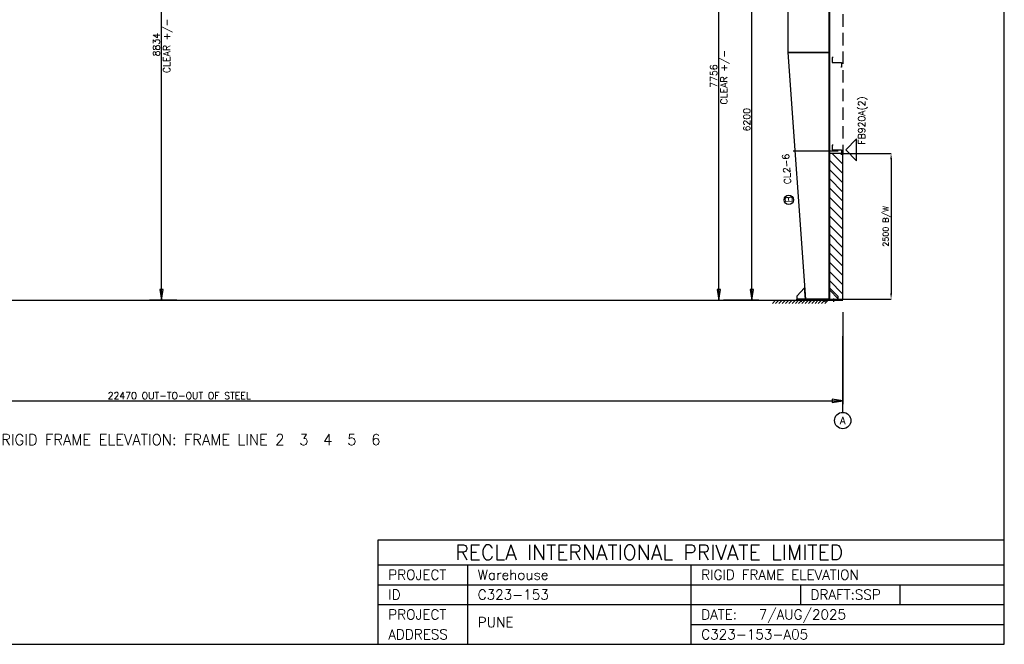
# Model space of a CAD drawing. Header units: millimetres. Extents: x 0 to 28190, y 0 to 19934.
# Tile 3 of 9: x 11296 to 28190, y 0 to 10718. Entities that reach past the tile are written whole.
import ezdxf
from ezdxf.enums import TextEntityAlignment as Align

# ---------------------------------------------------------------- set-up
doc = ezdxf.new("R2010")
doc.units = ezdxf.units.MM
doc.header["$MEASUREMENT"] = 0
doc.linetypes.add('CONTIN', pattern=[0])
doc.linetypes.add('DASHED', pattern=[319.6, 213.1, -106.5])
doc.layers.get('0').update_dxf_attribs({"linetype": 'CONTIN'})
doc.layers.get('Defpoints').update_dxf_attribs({"linetype": 'CONTINUOUS'})
for name, color, linetype in [('1', 7, 'CONTIN'), ('10', 10, 'CONTIN'), ('11', 7, 'CONTIN'), ('12', 6, 'CONTIN'), ('13', 1, 'CONTIN'), ('14', 7, 'CONTIN'), ('15', 7, 'CONTIN'), ('2', 6, 'CONTIN'), ('22', 7, 'CONTIN'), ('3', 7, 'CONTIN'), ('5', 5, 'DASHED')]:
    doc.layers.add(name, color=color, linetype=linetype)
doc.styles.add('OPEN', font='SIMPLEX.shx')
doc.styles.add('SIMPLEX', font='SIMPLEX')
doc.styles.get("Standard").update_dxf_attribs({"font": 'txt.shx'})
doc.dimstyles.get("Standard").update_dxf_attribs({"dimtxt": 200, "dimasz": 100, "dimexe": 0.18, "dimexo": 0.0625, "dimgap": 0.09, "dimtad": 1, "dimdec": 0, "dimzin": 0, "dimdsep": 46, "dimtxsty": 'Standard', "dimcen": 0.09, "dimclrd": 6, "dimclre": 6, "dimadec": 0, "dimazin": 0, "dimtfac": 1, "dimtdec": 4, "dimtofl": 0, "dimtmove": 0, "dimatfit": 3, "dimfxl": 1, "dimtolj": 1, "dimtzin": 0, "dimarcsym": 0})

# ---------------------------------------------------------------- blocks, each defined once
blk = doc.blocks.new('ARROWF')
for p, q in [((0, 0), (-183, 30)), ((-183, 30), (-183, -30)), ((-183, -30), (0, 0))]:
    blk.add_line(p, q)
blk = doc.blocks.new('ZCOL')
for p, q in [((10.2, 0), (0, 0)), ((0, 0), (0, -25.4)), ((10.2, -2.5), (10.2, 0)), ((-10.2, -25.4), (-10.2, -22.9)), ((0, -25.4), (-10.2, -25.4))]:
    blk.add_line(p, q)
blk = doc.blocks.new('MARKER')
for p, q in [((187.527664, 187.527664), (-187.52766, 187.527664)), ((-187.52766, 187.527664), (0, 0)), ((0, 0), (187.527664, 187.527664))]:
    blk.add_line(p, q)
blk = doc.blocks.new('*D30')
at = {"color": 6, "linetype": 'Continuous', "lineweight": -2}
for p, q in [((25418, 8422), (26247, 8422)), ((26247, 8322), (26247, 6022)), ((25418, 5922), (26247, 5922))]:
    blk.add_line(p, q, dxfattribs=at)
at = {"color": 6, "linetype": 'Continuous'}
for points in [[(26264, 8322), (26231, 8322), (26247, 8422)], [(26231, 6022), (26264, 6022), (26247, 5922)]]:
    blk.add_solid(points, dxfattribs=at)
at = {"layer": 'Defpoints', "color": 0, "linetype": 'Continuous'}
for p in [(25418, 8422), (25418, 5922), (26247, 5922)]:
    blk.add_point(p, dxfattribs=at)
at = {"color": 0, "linetype": 'Continuous', "insert": (26171, 7172), "char_height": 100, "attachment_point": 5, "rotation": 90, "style": 'OPEN'}
blk.add_mtext('\\A1;{2500 B/W}', dxfattribs=at)

msp = doc.modelspace()

# ---------------------------------------------------------------- hatches: boundary and pattern name
at = {"linetype": 'Continuous'}
h = msp.add_hatch(dxfattribs=at)
h.set_pattern_fill('ANSI31', color=1, scale=900, angle=180, style=0)
h.set_pattern_definition([(135, (33093.98, -711.65), (79.5495, 79.5495), [])])
h.paths.add_polyline_path([(25187.7, 8421.6), (25187.7, 5921.6), (25417.7, 5921.6), (25417.7, 8421.6)])

# ---------------------------------------------------------------- linework, layer by layer
for p, q in [((17449.3, 0), (17449.3, 1790)), ((17449.3, 1790), (28189.6, 1790)), ((28189.6, 0), (28189.6, 1790)), ((17449.3, 1363.8), (28189.6, 1363.8)), ((18983.7, 0), (18983.7, 1363.8)), ((22819.4, 0), (22819.4, 1363.8)), ((17449.3, 1022.9), (28189.6, 1022.9)), ((24694.7, 1022.9), (24694.7, 681.9)), ((26399.5, 1022.9), (26399.5, 681.9)), ((17449.3, 681.9), (28189.6, 681.9)), ((22819.4, 341), (28189.6, 341)), ((17449.3, 0), (28189.6, 0))]:
    msp.add_line(p, q)
msp.add_lwpolyline([(25417.7, 8421.6), (25187.7, 8421.6), (25187.7, 5921.6), (25417.7, 5921.6)], close=True, dxfattribs=at)
at = {"layer": '1'}
for p, q in [((24475.7, 13637.3), (24475.7, 10155.6)), ((24481.7, 10155.6), (24481.7, 13637.3)), ((24481.7, 10155.6), (24481.7, 13637.3)), ((25181.7, 10155.6), (25181.7, 13637.3)), ((25181.7, 5921.6), (25181.7, 13637.3)), ((25187.7, 13637.3), (25187.7, 5921.6)), ((24481.7, 10155.6), (24475.7, 10155.2)), ((24481.7, 10155.6), (24475.7, 10155.6)), ((24475.7, 10155.2), (24775.7, 5921.6)), ((24781.7, 5921.6), (24481.7, 10155.6)), ((24481.7, 10155.6), (24481.7, 10155.6)), ((24481.7, 10155.6), (25181.7, 10155.6)), ((25181.7, 10155.6), (24481.7, 10155.6)), ((24781.7, 5922.1), (24481.7, 10155.6)), ((25181.7, 5921.6), (25181.7, 10155.6)), ((25337.3, 8460.1), (24569.3, 8460.1)), ((24761.8, 6117.5), (24629.8, 5971.6)), ((24775.7, 5921.6), (24761.8, 6117.5)), ((25187.7, 5921.6), (25187.7, 6118.6)), ((25187.7, 6118.6), (25334.7, 5971.6)), ((24629.8, 5971.6), (24629.8, 5921.6)), ((24629.8, 5905.6), (24629.8, 5921.6)), ((24629.8, 5921.6), (25334.7, 5921.6)), ((24775.7, 5921.6), (24629.8, 5921.6)), ((24704.8, 5934.3), (24704.8, 5876.9)), ((24781.7, 5922.1), (24775.7, 5921.6)), ((25181.7, 5921.6), (24781.7, 5921.6)), ((24854.8, 5934.3), (24854.8, 5876.9)), ((25109.7, 5934.3), (25109.7, 5876.9)), ((25181.7, 5921.6), (25187.7, 5921.6)), ((25187.7, 5921.6), (25334.7, 5921.6)), ((25259.7, 5934.3), (25259.7, 5876.9)), ((25334.7, 5971.6), (25334.7, 5921.6)), ((25334.7, 5905.6), (25334.7, 5921.6)), ((25334.7, 5905.6), (24629.8, 5905.6))]:
    msp.add_line(p, q, dxfattribs=at)
at = {"layer": '12'}
for p, q in [((13994.1, 5905.6), (13525.3, 5905.6)), ((23746.6, 5905.6), (23371.6, 5905.6)), ((23976, 5905.6), (23756.5, 5905.6)), ((25417.7, 5701.1), (25417.7, 5232.2)), ((25417.7, 5583.9), (25417.7, 4121.1)), ((25417.7, 3980.5), (25417.7, 5288.5))]:
    msp.add_line(p, q, dxfattribs=at)
at = {"layer": '13'}
msp.add_circle((25417.7, 3839.8), 140.6, dxfattribs=at)
at = {"layer": '2'}
for p, q in [((13729.9, 5905.6), (13729.9, 14739.6)), ((23290.5, 5905.6), (23290.5, 13661.4)), ((23858.8, 5905.6), (23858.8, 12105.6)), ((2947.7, 5905.6), (25417.7, 5905.6)), ((24210.4, 5905.6), (25187.7, 5905.6)), ((24210.4, 5849.4), (24266.6, 5905.6)), ((24266.6, 5849.4), (24322.9, 5905.6)), ((24322.9, 5849.4), (24379.1, 5905.6)), ((24379.1, 5849.4), (24435.4, 5905.6)), ((24435.4, 5849.4), (24491.7, 5905.6)), ((24491.7, 5849.4), (24547.9, 5905.6)), ((24547.9, 5849.4), (24604.2, 5905.6)), ((24604.2, 5849.4), (24660.4, 5905.6)), ((24660.4, 5849.4), (24716.7, 5905.6)), ((24716.7, 5849.4), (24773, 5905.6)), ((24773, 5849.4), (24829.2, 5905.6)), ((24829.2, 5849.4), (24885.5, 5905.6)), ((24885.5, 5849.4), (24941.7, 5905.6)), ((24941.7, 5849.4), (24998, 5905.6)), ((24998, 5849.4), (25054.3, 5905.6)), ((25054.3, 5849.4), (25110.5, 5905.6)), ((25110.5, 5849.4), (25166.8, 5905.6)), ((2947.7, 4177.4), (25417.7, 4177.4))]:
    msp.add_line(p, q, dxfattribs=at)
at = {"layer": '22'}
for p, q in [((28189.6, 0), (28189.6, 19934)), ((0, 0), (28189.6, 0))]:
    msp.add_line(p, q, dxfattribs=at)
at = {"layer": '3'}
msp.add_circle((24492, 7627.1), 82, dxfattribs=at)
at = {"layer": '5'}
msp.add_line((25417.7, 14325.6), (25417.7, 8405.6), dxfattribs=at)

# ---------------------------------------------------------------- block references
at = {"layer": '10', "xscale": -7.999999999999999, "yscale": -6.374015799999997, "zscale": -6.374015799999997, "rotation": 270.000015}
for p in [(25236.7, 9985.6), (25236.7, 8485.6)]:
    msp.add_blockref('ZCOL', p, dxfattribs=at)
at = {"layer": '2', "rotation": 270}
for p in [(13729.9, 5905.6), (23290.5, 5905.6), (23858.8, 5905.6)]:
    msp.add_blockref('ARROWF', p, dxfattribs=at)
at = {"layer": '2'}
msp.add_blockref('ARROWF', (25417.7, 4177.4), dxfattribs=at)
at = {"layer": '3', "rotation": 270.000015}
msp.add_blockref('MARKER', (25468.8, 8485.6), dxfattribs=at)

# ---------------------------------------------------------------- texts
at = {"layer": '11', "style": 'SIMPLEX'}
for s, rotation, p in [('CLEAR +/-', 90, (13876.4, 9801.1)), ('8834', 90, (13700.6, 10088.2)), ('CLEAR +/-', 90, (23437, 9262)), ('7756', 90, (23261.2, 9549.1)), ('6200', 89.99998, (23829.5, 8800.5))]:
    msp.add_text(s, height=117.2, rotation=rotation, dxfattribs=at).set_placement(p)
msp.add_text('22470 OUT-TO-OUT OF STEEL', height=117.205, dxfattribs=at).set_placement((12805.5, 4206.7))
at = {"layer": '13', "style": 'SIMPLEX'}
msp.add_text('A', height=126.6, dxfattribs=at).set_placement((25417.7, 3839.8), align=Align.MIDDLE_CENTER)
at = {"layer": '14', "style": 'SIMPLEX'}
for s, height, p in [('RECLA INTERNATIONAL PRIVATE LIMITED', 255.72, (18770.6, 1449.1)), ('PROJECT', 170.48, (17619.8, 1108.1)), ('Warehouse', 170.48, (19154.1, 1108.1)), ('RIGID FRAME ELEVATION', 170.48, (22989.9, 1108.1)), ('ID', 170.48, (17619.8, 767.2)), ('C323-153', 170.48, (19154.1, 767.2)), ('DRAFT:SSP', 170.48, (24865.2, 767.2)), ('PROJECT', 170.48, (17619.8, 426.2)), ('DATE:', 170.48, (22989.9, 426.2)), (' 7/AUG/2025', 170.48, (23859.4, 426.2)), ('PUNE', 170.48, (19154.1, 294.2)), ('ADDRESS', 170.48, (17619.8, 85.2)), ('C323-153-A05', 170.48, (22989.9, 85.2))]:
    msp.add_text(s, height=height, dxfattribs=at).set_placement(p)
at = {"layer": '15', "style": 'SIMPLEX'}
msp.add_text('RIGID FRAME ELEVATION: FRAME LINE 2  3  4  5  6', height=187.528, dxfattribs=at).set_placement((14182.7, 3417.9), align=Align.CENTER)
at = {"layer": '3', "style": 'SIMPLEX'}
for s, rotation, p in [('FB920A(2)', 90.00002, (25801.7, 8572.5)), (' CL2-6', 94.03754, (24537.2, 7818.3)), ('B', 94.03754, (24553.7, 7584.4))]:
    msp.add_text(s, height=117.2, rotation=rotation, dxfattribs=at).set_placement(p)

# ---------------------------------------------------------------- dimensions: what is measured, and where the dimension line sits
at = {"linetype": 'Continuous'}
dim = msp.add_linear_dim(base=(26247.3, 5921.6), p1=(25417.7, 8421.6), p2=(25417.7, 5921.6), angle=90, text='{<> B/W}', dimstyle='Standard', override={"dimtxt": 100, "dimtxsty": 'OPEN'}, dxfattribs=at)
dim.commit()
dim.dimension.update_dxf_attribs({"geometry": '*D30', "text_midpoint": (26171, 7171.6)})

doc.saveas('drawing.dxf')
